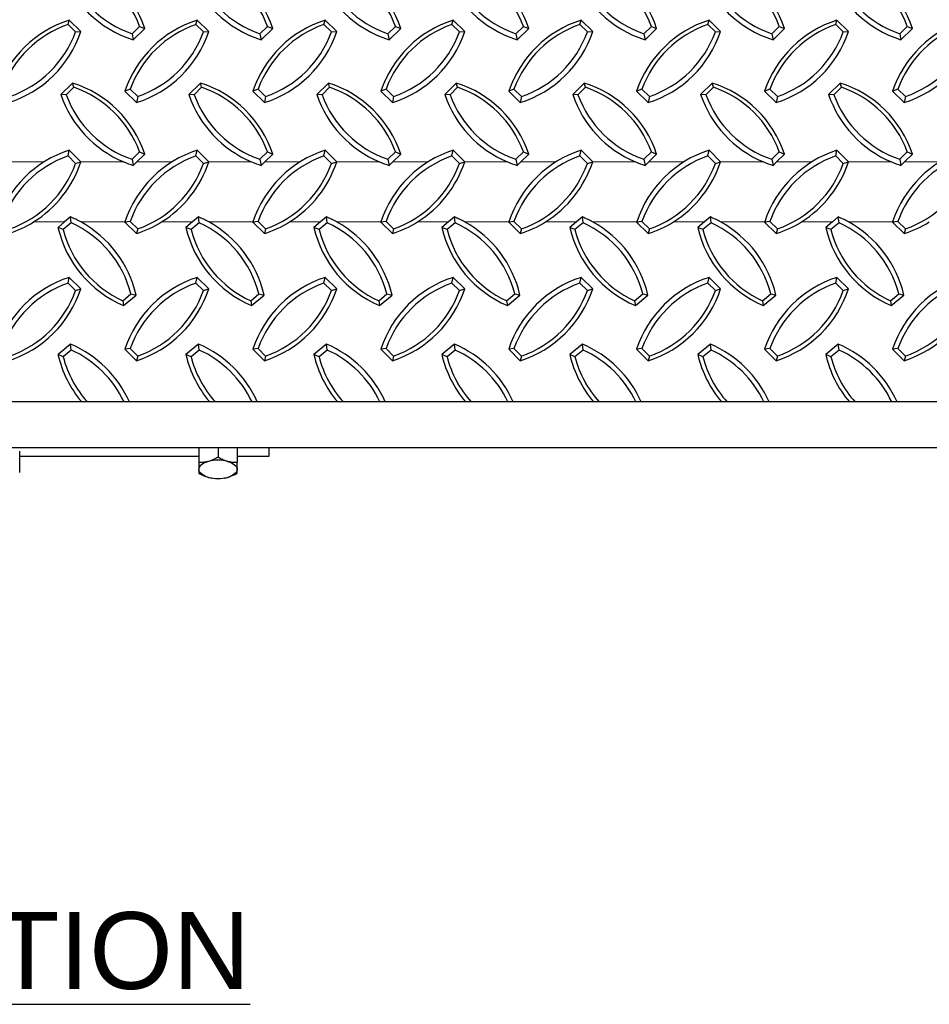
# Model space of a CAD drawing. Extents: x 0 to 17, y 0 to 11.
# Tile 42 of 81: x 11.9 to 13, y 3 to 4.2. Entities that reach past the tile are written whole.
import ezdxf

# ---------------------------------------------------------------- set-up
doc = ezdxf.new("R2010")
doc.units = 0
doc.header["$LTSCALE"] = 0.5
doc.header["$MEASUREMENT"] = 0
doc.linetypes.add('PHANTOM', pattern=[0.5, 0.25, -0.05, 0.05, -0.05, 0.05, -0.05])
doc.layers.get('0').update_dxf_attribs({"linetype": 'CONTINUOUS'})
doc.layers.add('NOTES', color=2, linetype='CONTINUOUS')
doc.styles.add('Arial', font='arial.ttf', dxfattribs={"height": 0.09375})

msp = doc.modelspace()

# ---------------------------------------------------------------- linework, layer by layer
at = {"color": 7, "linetype": 'Continuous', "lineweight": 25}
for p, q in [((11.95421, 4.20008), (11.95572, 4.20531)), ((11.96341, 4.19107), (11.95421, 4.20008)), ((11.96986, 4.19144), (11.95572, 4.20531)), ((12.03235, 4.18879), (12.04155, 4.19781)), ((12.03385, 4.18137), (12.048, 4.19523)), ((12.04155, 4.19781), (12.048, 4.19523)), ((12.11046, 4.20008), (12.11197, 4.20531)), ((12.11966, 4.19107), (12.11046, 4.20008)), ((12.12611, 4.19144), (12.11197, 4.20531)), ((12.1886, 4.18879), (12.1978, 4.19781)), ((12.1901, 4.18137), (12.20425, 4.19523)), ((12.1978, 4.19781), (12.20425, 4.19523)), ((12.26671, 4.20008), (12.26822, 4.20531)), ((12.27591, 4.19107), (12.26671, 4.20008)), ((12.28236, 4.19144), (12.26822, 4.20531)), ((12.34485, 4.18879), (12.35405, 4.19781)), ((12.34635, 4.18137), (12.3605, 4.19523)), ((12.35405, 4.19781), (12.3605, 4.19523)), ((12.42296, 4.20008), (12.42447, 4.20531)), ((12.43216, 4.19107), (12.42296, 4.20008)), ((12.43861, 4.19144), (12.42447, 4.20531)), ((12.5011, 4.18879), (12.5103, 4.19781)), ((12.5026, 4.18137), (12.51675, 4.19523)), ((12.5103, 4.19781), (12.51675, 4.19523)), ((12.57921, 4.20008), (12.58072, 4.20531)), ((12.58841, 4.19107), (12.57921, 4.20008)), ((12.59486, 4.19144), (12.58072, 4.20531)), ((12.65735, 4.18879), (12.66655, 4.19781)), ((12.65885, 4.18137), (12.673, 4.19523)), ((12.66655, 4.19781), (12.673, 4.19523)), ((12.73546, 4.20008), (12.73697, 4.20531)), ((12.74466, 4.19107), (12.73546, 4.20008)), ((12.75111, 4.19144), (12.73697, 4.20531)), ((12.8136, 4.18879), (12.8228, 4.19781)), ((12.8151, 4.18137), (12.82925, 4.19523)), ((12.8228, 4.19781), (12.82925, 4.19523)), ((12.89171, 4.20008), (12.89322, 4.20531)), ((12.90091, 4.19107), (12.89171, 4.20008)), ((12.90736, 4.19144), (12.89322, 4.20531)), ((12.96985, 4.18879), (12.97905, 4.19781)), ((12.97135, 4.18137), (12.9855, 4.19523)), ((12.97905, 4.19781), (12.9855, 4.19523)), ((11.96341, 4.19107), (11.96986, 4.19144)), ((12.03235, 4.18879), (12.03385, 4.18137)), ((12.11966, 4.19107), (12.12611, 4.19144)), ((12.1886, 4.18879), (12.1901, 4.18137)), ((12.27591, 4.19107), (12.28236, 4.19144)), ((12.34485, 4.18879), (12.34635, 4.18137)), ((12.43216, 4.19107), (12.43861, 4.19144)), ((12.5011, 4.18879), (12.5026, 4.18137)), ((12.58841, 4.19107), (12.59486, 4.19144)), ((12.65735, 4.18879), (12.65885, 4.18137)), ((12.74466, 4.19107), (12.75111, 4.19144)), ((12.8136, 4.18879), (12.8151, 4.18137)), ((12.90091, 4.19107), (12.90736, 4.19144)), ((12.96985, 4.18879), (12.97135, 4.18137)), ((11.95961, 4.12869), (11.94547, 4.11482)), ((11.96111, 4.12346), (11.95192, 4.11444)), ((11.96111, 4.12346), (11.95961, 4.12869)), ((12.11586, 4.12869), (12.10172, 4.11482)), ((12.11736, 4.12346), (12.10817, 4.11444)), ((12.11736, 4.12346), (12.11586, 4.12869)), ((12.27211, 4.12869), (12.25797, 4.11482)), ((12.27361, 4.12346), (12.26442, 4.11444)), ((12.27361, 4.12346), (12.27211, 4.12869)), ((12.42836, 4.12869), (12.41422, 4.11482)), ((12.42986, 4.12346), (12.42067, 4.11444)), ((12.42986, 4.12346), (12.42836, 4.12869)), ((12.58461, 4.12869), (12.57047, 4.11482)), ((12.58611, 4.12346), (12.57692, 4.11444)), ((12.58611, 4.12346), (12.58461, 4.12869)), ((12.74086, 4.12869), (12.72672, 4.11482)), ((12.74236, 4.12346), (12.73317, 4.11444)), ((12.74236, 4.12346), (12.74086, 4.12869)), ((12.89711, 4.12869), (12.88297, 4.11482)), ((12.89861, 4.12346), (12.88942, 4.11444)), ((12.89861, 4.12346), (12.89711, 4.12869)), ((11.95192, 4.11444), (11.94547, 4.11482)), ((12.03003, 4.12121), (12.02358, 4.11863)), ((12.02358, 4.11863), (12.03772, 4.10476)), ((12.03003, 4.12121), (12.03923, 4.11219)), ((12.03923, 4.11219), (12.03772, 4.10476)), ((12.10817, 4.11444), (12.10172, 4.11482)), ((12.18628, 4.12121), (12.17983, 4.11863)), ((12.17983, 4.11863), (12.19397, 4.10476)), ((12.18628, 4.12121), (12.19548, 4.11219)), ((12.19548, 4.11219), (12.19397, 4.10476)), ((12.26442, 4.11444), (12.25797, 4.11482)), ((12.34253, 4.12121), (12.33608, 4.11863)), ((12.33608, 4.11863), (12.35022, 4.10476)), ((12.34253, 4.12121), (12.35173, 4.11219)), ((12.35173, 4.11219), (12.35022, 4.10476)), ((12.42067, 4.11444), (12.41422, 4.11482)), ((12.49878, 4.12121), (12.49233, 4.11863)), ((12.49233, 4.11863), (12.50647, 4.10476)), ((12.49878, 4.12121), (12.50798, 4.11219)), ((12.50798, 4.11219), (12.50647, 4.10476)), ((12.57692, 4.11444), (12.57047, 4.11482)), ((12.65503, 4.12121), (12.64858, 4.11863)), ((12.64858, 4.11863), (12.66272, 4.10476)), ((12.65503, 4.12121), (12.66423, 4.11219)), ((12.66423, 4.11219), (12.66272, 4.10476)), ((12.73317, 4.11444), (12.72672, 4.11482)), ((12.81128, 4.12121), (12.80483, 4.11863)), ((12.80483, 4.11863), (12.81897, 4.10476)), ((12.81128, 4.12121), (12.82048, 4.11219)), ((12.82048, 4.11219), (12.81897, 4.10476)), ((12.88942, 4.11444), (12.88297, 4.11482)), ((12.96753, 4.12121), (12.96108, 4.11863)), ((12.96108, 4.11863), (12.97522, 4.10476)), ((12.96753, 4.12121), (12.97673, 4.11219)), ((12.97673, 4.11219), (12.97522, 4.10476)), ((11.95421, 4.03966), (11.95572, 4.04672)), ((11.96341, 4.03053), (11.95421, 4.03966)), ((11.96986, 4.03268), (11.95572, 4.04672)), ((12.03235, 4.03557), (12.04155, 4.04459)), ((12.03825, 4.03246), (12.048, 4.04201)), ((12.04155, 4.04459), (12.048, 4.04201)), ((12.11046, 4.03966), (12.11197, 4.04672)), ((12.11966, 4.03053), (12.11046, 4.03966)), ((12.12611, 4.03268), (12.11197, 4.04672)), ((12.1886, 4.03557), (12.1978, 4.04459)), ((12.1945, 4.03246), (12.20425, 4.04201)), ((12.1978, 4.04459), (12.20425, 4.04201)), ((12.26671, 4.03966), (12.26822, 4.04672)), ((12.27591, 4.03053), (12.26671, 4.03966)), ((12.28236, 4.03268), (12.26822, 4.04672)), ((12.34485, 4.03557), (12.35405, 4.04459)), ((12.35075, 4.03246), (12.3605, 4.04201)), ((12.35405, 4.04459), (12.3605, 4.04201)), ((12.42296, 4.03966), (12.42447, 4.04672)), ((12.43216, 4.03053), (12.42296, 4.03966)), ((12.43861, 4.03268), (12.42447, 4.04672)), ((12.5011, 4.03557), (12.5103, 4.04459)), ((12.507, 4.03246), (12.51675, 4.04201)), ((12.5103, 4.04459), (12.51675, 4.04201)), ((12.57921, 4.03966), (12.58072, 4.04672)), ((12.58841, 4.03053), (12.57921, 4.03966)), ((12.59486, 4.03268), (12.58072, 4.04672)), ((12.65735, 4.03557), (12.66655, 4.04459)), ((12.66325, 4.03246), (12.673, 4.04201)), ((12.66655, 4.04459), (12.673, 4.04201)), ((12.73546, 4.03966), (12.73697, 4.04672)), ((12.74466, 4.03053), (12.73546, 4.03966)), ((12.75111, 4.03268), (12.73697, 4.04672)), ((12.8136, 4.03557), (12.8228, 4.04459)), ((12.8195, 4.03246), (12.82925, 4.04201)), ((12.8228, 4.04459), (12.82925, 4.04201)), ((12.89171, 4.03966), (12.89322, 4.04672)), ((12.90091, 4.03053), (12.89171, 4.03966)), ((12.90736, 4.03268), (12.89322, 4.04672)), ((12.96985, 4.03557), (12.97905, 4.04459)), ((12.97575, 4.03246), (12.9855, 4.04201)), ((12.97905, 4.04459), (12.9855, 4.04201)), ((11.96341, 4.03053), (11.96986, 4.03268)), ((12.03235, 4.03557), (12.03385, 4.02814)), ((12.03385, 4.02814), (12.03825, 4.03246)), ((12.11966, 4.03053), (12.12611, 4.03268)), ((12.1886, 4.03557), (12.1901, 4.02814)), ((12.1901, 4.02814), (12.1945, 4.03246)), ((12.27591, 4.03053), (12.28236, 4.03268)), ((12.34485, 4.03557), (12.34635, 4.02814)), ((12.34635, 4.02814), (12.35075, 4.03246)), ((12.43216, 4.03053), (12.43861, 4.03268)), ((12.5011, 4.03557), (12.5026, 4.02814)), ((12.5026, 4.02814), (12.507, 4.03246)), ((12.58841, 4.03053), (12.59486, 4.03268)), ((12.65735, 4.03557), (12.65885, 4.02814)), ((12.65885, 4.02814), (12.66325, 4.03246)), ((12.74466, 4.03053), (12.75111, 4.03268)), ((12.8136, 4.03557), (12.8151, 4.02814)), ((12.8151, 4.02814), (12.8195, 4.03246)), ((12.90091, 4.03053), (12.90736, 4.03268)), ((12.96985, 4.03557), (12.97135, 4.02814)), ((12.97135, 4.02814), (12.97575, 4.03246)), ((11.95731, 3.96521), (11.95003, 3.95919)), ((11.95822, 3.95804), (11.95731, 3.96521)), ((12.11356, 3.96521), (12.10628, 3.95919)), ((12.11447, 3.95804), (12.11356, 3.96521)), ((12.26981, 3.96521), (12.26253, 3.95919)), ((12.27072, 3.95804), (12.26981, 3.96521)), ((12.42606, 3.96521), (12.41878, 3.95919)), ((12.42697, 3.95804), (12.42606, 3.96521)), ((12.58231, 3.96521), (12.57503, 3.95919)), ((12.58322, 3.95804), (12.58231, 3.96521)), ((12.73856, 3.96521), (12.73128, 3.95919)), ((12.73947, 3.95804), (12.73856, 3.96521)), ((12.89481, 3.96521), (12.88753, 3.95919)), ((12.89572, 3.95804), (12.89481, 3.96521)), ((11.95003, 3.95919), (11.94195, 3.95249)), ((11.95822, 3.95804), (11.94823, 3.94977)), ((12.03003, 3.95978), (12.02358, 3.95894)), ((12.02358, 3.95894), (12.03772, 3.94489)), ((12.02366, 3.95919), (12.02548, 3.95919)), ((12.03003, 3.95978), (12.03923, 3.95064)), ((12.10628, 3.95919), (12.0982, 3.95249)), ((12.11447, 3.95804), (12.10448, 3.94977)), ((12.18628, 3.95978), (12.17983, 3.95894)), ((12.17983, 3.95894), (12.19397, 3.94489)), ((12.17991, 3.95919), (12.18173, 3.95919)), ((12.18628, 3.95978), (12.19548, 3.95064)), ((12.26253, 3.95919), (12.25445, 3.95249)), ((12.27072, 3.95804), (12.26073, 3.94977)), ((12.34253, 3.95978), (12.33608, 3.95894)), ((12.33608, 3.95894), (12.35022, 3.94489)), ((12.33616, 3.95919), (12.33798, 3.95919)), ((12.34253, 3.95978), (12.35173, 3.95064)), ((12.41878, 3.95919), (12.4107, 3.95249)), ((12.42697, 3.95804), (12.41698, 3.94977)), ((12.49878, 3.95978), (12.49233, 3.95894)), ((12.49233, 3.95894), (12.50647, 3.94489)), ((12.49241, 3.95919), (12.49423, 3.95919)), ((12.49878, 3.95978), (12.50798, 3.95064)), ((12.57503, 3.95919), (12.56695, 3.95249)), ((12.58322, 3.95804), (12.57323, 3.94977)), ((12.65503, 3.95978), (12.64858, 3.95894)), ((12.64858, 3.95894), (12.66272, 3.94489)), ((12.64866, 3.95919), (12.65048, 3.95919)), ((12.65503, 3.95978), (12.66423, 3.95064)), ((12.73128, 3.95919), (12.7232, 3.95249)), ((12.73947, 3.95804), (12.72948, 3.94977)), ((12.81128, 3.95978), (12.80483, 3.95894)), ((12.80483, 3.95894), (12.81897, 3.94489)), ((12.80491, 3.95919), (12.80673, 3.95919)), ((12.81128, 3.95978), (12.82048, 3.95064)), ((12.88753, 3.95919), (12.87945, 3.95249)), ((12.89572, 3.95804), (12.88573, 3.94977)), ((12.96753, 3.95978), (12.96108, 3.95894)), ((12.96108, 3.95894), (12.97522, 3.94489)), ((12.96116, 3.95919), (12.96298, 3.95919)), ((12.96753, 3.95978), (12.97673, 3.95064)), ((11.94823, 3.94977), (11.94195, 3.95249)), ((12.03923, 3.95064), (12.03772, 3.94489)), ((12.10448, 3.94977), (12.0982, 3.95249)), ((12.19548, 3.95064), (12.19397, 3.94489)), ((12.26073, 3.94977), (12.25445, 3.95249)), ((12.35173, 3.95064), (12.35022, 3.94489)), ((12.41698, 3.94977), (12.4107, 3.95249)), ((12.50798, 3.95064), (12.50647, 3.94489)), ((12.57323, 3.94977), (12.56695, 3.95249)), ((12.66423, 3.95064), (12.66272, 3.94489)), ((12.72948, 3.94977), (12.7232, 3.95249)), ((12.82048, 3.95064), (12.81897, 3.94489)), ((12.88573, 3.94977), (12.87945, 3.95249)), ((12.97673, 3.95064), (12.97522, 3.94489)), ((11.95421, 3.88448), (11.95572, 3.89154)), ((11.96341, 3.87535), (11.95421, 3.88448)), ((11.96986, 3.8775), (11.95572, 3.89154)), ((12.11046, 3.88448), (12.11197, 3.89154)), ((12.11966, 3.87535), (12.11046, 3.88448)), ((12.12611, 3.8775), (12.11197, 3.89154)), ((12.26671, 3.88448), (12.26822, 3.89154)), ((12.27591, 3.87535), (12.26671, 3.88448)), ((12.28236, 3.8775), (12.26822, 3.89154)), ((12.42296, 3.88448), (12.42447, 3.89154)), ((12.43216, 3.87535), (12.42296, 3.88448)), ((12.43861, 3.8775), (12.42447, 3.89154)), ((12.57921, 3.88448), (12.58072, 3.89154)), ((12.58841, 3.87535), (12.57921, 3.88448)), ((12.59486, 3.8775), (12.58072, 3.89154)), ((12.73546, 3.88448), (12.73697, 3.89154)), ((12.74466, 3.87535), (12.73546, 3.88448)), ((12.75111, 3.8775), (12.73697, 3.89154)), ((12.89171, 3.88448), (12.89322, 3.89154)), ((12.90091, 3.87535), (12.89171, 3.88448)), ((12.90736, 3.8775), (12.89322, 3.89154)), ((11.96341, 3.87535), (11.96986, 3.8775)), ((12.02108, 3.863), (12.03107, 3.87128)), ((12.022, 3.85715), (12.03736, 3.86987)), ((12.03107, 3.87128), (12.03736, 3.86987)), ((12.11966, 3.87535), (12.12611, 3.8775)), ((12.17733, 3.863), (12.18732, 3.87128)), ((12.17825, 3.85715), (12.19361, 3.86987)), ((12.18732, 3.87128), (12.19361, 3.86987)), ((12.27591, 3.87535), (12.28236, 3.8775)), ((12.33358, 3.863), (12.34357, 3.87128)), ((12.3345, 3.85715), (12.34986, 3.86987)), ((12.34357, 3.87128), (12.34986, 3.86987)), ((12.43216, 3.87535), (12.43861, 3.8775)), ((12.48983, 3.863), (12.49982, 3.87128)), ((12.49075, 3.85715), (12.50611, 3.86987)), ((12.49982, 3.87128), (12.50611, 3.86987)), ((12.58841, 3.87535), (12.59486, 3.8775)), ((12.64608, 3.863), (12.65607, 3.87128)), ((12.647, 3.85715), (12.66236, 3.86987)), ((12.65607, 3.87128), (12.66236, 3.86987)), ((12.74466, 3.87535), (12.75111, 3.8775)), ((12.80233, 3.863), (12.81232, 3.87128)), ((12.80325, 3.85715), (12.81861, 3.86987)), ((12.81232, 3.87128), (12.81861, 3.86987)), ((12.90091, 3.87535), (12.90736, 3.8775)), ((12.95858, 3.863), (12.96857, 3.87128)), ((12.9595, 3.85715), (12.97486, 3.86987)), ((12.96857, 3.87128), (12.97486, 3.86987)), ((12.02108, 3.863), (12.022, 3.85715)), ((12.17733, 3.863), (12.17825, 3.85715)), ((12.33358, 3.863), (12.3345, 3.85715)), ((12.48983, 3.863), (12.49075, 3.85715)), ((12.64608, 3.863), (12.647, 3.85715)), ((12.80233, 3.863), (12.80325, 3.85715)), ((12.95858, 3.863), (12.9595, 3.85715)), ((11.95731, 3.81003), (11.94195, 3.79731)), ((11.95822, 3.80286), (11.95731, 3.81003)), ((12.11356, 3.81003), (12.0982, 3.79731)), ((12.11447, 3.80286), (12.11356, 3.81003)), ((12.26981, 3.81003), (12.25445, 3.79731)), ((12.27072, 3.80286), (12.26981, 3.81003)), ((12.42606, 3.81003), (12.4107, 3.79731)), ((12.42697, 3.80286), (12.42606, 3.81003)), ((12.58231, 3.81003), (12.56695, 3.79731)), ((12.58322, 3.80286), (12.58231, 3.81003)), ((12.73856, 3.81003), (12.7232, 3.79731)), ((12.73947, 3.80286), (12.73856, 3.81003)), ((12.89481, 3.81003), (12.87945, 3.79731)), ((12.89572, 3.80286), (12.89481, 3.81003)), ((11.94823, 3.79459), (11.94195, 3.79731)), ((11.95822, 3.80286), (11.94823, 3.79459)), ((12.03003, 3.8046), (12.02358, 3.80376)), ((12.02358, 3.80376), (12.03772, 3.78971)), ((12.03003, 3.8046), (12.03923, 3.79546)), ((12.10448, 3.79459), (12.0982, 3.79731)), ((12.11447, 3.80286), (12.10448, 3.79459)), ((12.18628, 3.8046), (12.17983, 3.80376)), ((12.17983, 3.80376), (12.19397, 3.78971)), ((12.18628, 3.8046), (12.19548, 3.79546)), ((12.26073, 3.79459), (12.25445, 3.79731)), ((12.27072, 3.80286), (12.26073, 3.79459)), ((12.34253, 3.8046), (12.33608, 3.80376)), ((12.33608, 3.80376), (12.35022, 3.78971)), ((12.34253, 3.8046), (12.35173, 3.79546)), ((12.41698, 3.79459), (12.4107, 3.79731)), ((12.42697, 3.80286), (12.41698, 3.79459)), ((12.49878, 3.8046), (12.49233, 3.80376)), ((12.49233, 3.80376), (12.50647, 3.78971)), ((12.49878, 3.8046), (12.50798, 3.79546)), ((12.57323, 3.79459), (12.56695, 3.79731)), ((12.58322, 3.80286), (12.57323, 3.79459)), ((12.65503, 3.8046), (12.64858, 3.80376)), ((12.64858, 3.80376), (12.66272, 3.78971)), ((12.65503, 3.8046), (12.66423, 3.79546)), ((12.72948, 3.79459), (12.7232, 3.79731)), ((12.73947, 3.80286), (12.72948, 3.79459)), ((12.81128, 3.8046), (12.80483, 3.80376)), ((12.80483, 3.80376), (12.81897, 3.78971)), ((12.81128, 3.8046), (12.82048, 3.79546)), ((12.88573, 3.79459), (12.87945, 3.79731)), ((12.89572, 3.80286), (12.88573, 3.79459)), ((12.96753, 3.8046), (12.96108, 3.80376)), ((12.96108, 3.80376), (12.97522, 3.78971)), ((12.96753, 3.8046), (12.97673, 3.79546)), ((12.03923, 3.79546), (12.03772, 3.78971)), ((12.19548, 3.79546), (12.19397, 3.78971)), ((12.35173, 3.79546), (12.35022, 3.78971)), ((12.50798, 3.79546), (12.50647, 3.78971)), ((12.66423, 3.79546), (12.66272, 3.78971)), ((12.82048, 3.79546), (12.81897, 3.78971)), ((12.97673, 3.79546), (12.97522, 3.78971)), ((14.07485, 3.68335), (9.57485, 3.68335)), ((11.89548, 3.67054), (11.89548, 3.67945)), ((12.11391, 3.68335), (12.11391, 3.6655)), ((12.13735, 3.68335), (12.13735, 3.67198)), ((12.16078, 3.68335), (12.16078, 3.6655)), ((12.19985, 3.67334), (12.19985, 3.68335)), ((11.89516, 3.66888), (11.89548, 3.67054)), ((11.89516, 3.65323), (11.89516, 3.66967)), ((11.89548, 3.67334), (12.11391, 3.67334)), ((12.16078, 3.67334), (12.19985, 3.67334)), ((12.12953, 3.6466), (12.12969, 3.64657)), ((12.145, 3.64657), (12.14514, 3.64659))]:
    msp.add_line(p, q, dxfattribs=at)
at = {"color": 8, "linetype": 'PHANTOM', "lineweight": 18}
for p, q in [((11.882, 4.03246), (11.92502, 4.03246)), ((11.96979, 4.03246), (12.02215, 4.03246)), ((12.03825, 4.03246), (12.08127, 4.03246)), ((12.12604, 4.03246), (12.1784, 4.03246)), ((12.1945, 4.03246), (12.23752, 4.03246)), ((12.28229, 4.03246), (12.33465, 4.03246)), ((12.35075, 4.03246), (12.39377, 4.03246)), ((12.43854, 4.03246), (12.4909, 4.03246)), ((12.507, 4.03246), (12.55002, 4.03246)), ((12.59479, 4.03246), (12.64715, 4.03246)), ((12.66325, 4.03246), (12.70627, 4.03246)), ((12.75104, 4.03246), (12.8034, 4.03246)), ((12.8195, 4.03246), (12.86252, 4.03246)), ((12.90729, 4.03246), (12.95965, 4.03246)), ((12.97575, 4.03246), (13.01877, 4.03246)), ((11.91221, 3.95919), (11.95003, 3.95919)), ((11.96971, 3.95919), (12.02366, 3.95919)), ((12.06846, 3.95919), (12.10628, 3.95919)), ((12.12596, 3.95919), (12.17991, 3.95919)), ((12.22471, 3.95919), (12.26253, 3.95919)), ((12.28221, 3.95919), (12.33616, 3.95919)), ((12.38096, 3.95919), (12.41878, 3.95919)), ((12.43846, 3.95919), (12.49241, 3.95919)), ((12.53721, 3.95919), (12.57503, 3.95919)), ((12.59471, 3.95919), (12.64866, 3.95919)), ((12.69346, 3.95919), (12.73128, 3.95919)), ((12.75096, 3.95919), (12.80491, 3.95919)), ((12.84971, 3.95919), (12.88753, 3.95919)), ((12.90721, 3.95919), (12.96116, 3.95919))]:
    msp.add_line(p, q, dxfattribs=at)
at = {"color": 7, "linetype": 'Continuous'}
msp.add_lwpolyline([(9.57485, 4.61581), (14.07485, 4.61581), (14.07485, 3.73944), (9.57485, 3.73944)], close=True, dxfattribs=at)
at = {"color": 7, "linetype": 'Continuous', "lineweight": 25, "flags": 128}
for points in [[(12.12563, 3.6669), (12.12308, 3.66609), (12.12077, 3.66512), (12.11875, 3.66402), (12.11705, 3.66279), (12.11569, 3.66148), (12.11471, 3.66009), (12.11411, 3.65865), (12.11391, 3.65718)], [(12.14906, 3.6669), (12.15161, 3.66609), (12.15392, 3.66512), (12.15594, 3.66402), (12.15764, 3.66279), (12.159, 3.66148), (12.15998, 3.66009), (12.16058, 3.65865), (12.16078, 3.65718)], [(12.12563, 3.64746), (12.12308, 3.64827), (12.12077, 3.64924), (12.11875, 3.65035), (12.11705, 3.65157), (12.11569, 3.65288), (12.11471, 3.65427), (12.11411, 3.65572), (12.11391, 3.65718)], [(12.16078, 3.65718), (12.16058, 3.65572), (12.15998, 3.65427), (12.159, 3.65288), (12.15764, 3.65157), (12.15594, 3.65035), (12.15392, 3.64924), (12.15161, 3.64827), (12.14906, 3.64746)]]:
    msp.add_lwpolyline(points, dxfattribs=at)
at = {"color": 7, "linetype": 'Continuous', "lineweight": 25}
for centre, radius, start, end in [((11.9187, 4.15179), 0.1364, 18.57286, 72.54694), ((12.07495, 4.15179), 0.1364, 18.57286, 72.54694), ((12.2312, 4.15179), 0.1364, 18.57286, 72.54694), ((12.38745, 4.15179), 0.1364, 18.57286, 72.54694), ((12.5437, 4.15179), 0.1364, 18.57286, 72.54694), ((12.69995, 4.15179), 0.1364, 18.57286, 72.54694), ((12.8562, 4.15179), 0.1364, 18.57286, 72.54694), ((12.07476, 4.31149), 0.1364, 198.57286, 252.54694), ((12.07481, 4.31254), 0.13083, 200.05855, 251.06125), ((11.91865, 4.15294), 0.13083, 20.05855, 71.06125), ((12.23101, 4.31149), 0.1364, 198.57286, 252.54694), ((12.23106, 4.31254), 0.13083, 200.05855, 251.06125), ((12.0749, 4.15294), 0.13083, 20.05855, 71.06125), ((12.38726, 4.31149), 0.1364, 198.57286, 252.54694), ((12.38731, 4.31254), 0.13083, 200.05855, 251.06125), ((12.23115, 4.15294), 0.13083, 20.05855, 71.06125), ((12.54351, 4.31149), 0.1364, 198.57286, 252.54694), ((12.54356, 4.31254), 0.13083, 200.05855, 251.06125), ((12.3874, 4.15294), 0.13083, 20.05855, 71.06125), ((12.69976, 4.31149), 0.1364, 198.57286, 252.54694), ((12.69981, 4.31254), 0.13083, 200.05855, 251.06125), ((12.54365, 4.15294), 0.13083, 20.05855, 71.06125), ((12.85601, 4.31149), 0.1364, 198.57286, 252.54694), ((12.85606, 4.31254), 0.13083, 200.05855, 251.06125), ((12.6999, 4.15294), 0.13083, 20.05855, 71.06125), ((13.01226, 4.31149), 0.1364, 198.57286, 252.54694), ((13.01231, 4.31254), 0.13083, 200.05855, 251.06125), ((12.85615, 4.15294), 0.13083, 20.05855, 71.06125), ((11.99663, 4.07519), 0.1364, 107.45306, 161.42714), ((11.99668, 4.07634), 0.13083, 108.93875, 159.94145), ((12.15288, 4.07519), 0.1364, 107.45306, 161.42714), ((12.15293, 4.07634), 0.13083, 108.93875, 159.94145), ((12.30913, 4.07519), 0.1364, 107.45306, 161.42714), ((12.30918, 4.07634), 0.13083, 108.93875, 159.94145), ((12.46538, 4.07519), 0.1364, 107.45306, 161.42714), ((12.46543, 4.07634), 0.13083, 108.93875, 159.94145), ((12.62163, 4.07519), 0.1364, 107.45306, 161.42714), ((12.62168, 4.07634), 0.13083, 108.93875, 159.94145), ((12.77788, 4.07519), 0.1364, 107.45306, 161.42714), ((12.77793, 4.07634), 0.13083, 108.93875, 159.94145), ((12.93413, 4.07519), 0.1364, 107.45306, 161.42714), ((12.93418, 4.07634), 0.13083, 108.93875, 159.94145), ((13.09038, 4.07519), 0.1364, 107.45306, 161.42714), ((13.09043, 4.07634), 0.13083, 108.93875, 159.94145), ((11.84056, 4.23489), 0.1364, 287.45306, 341.42714), ((11.84051, 4.23594), 0.13083, 288.93875, 339.94145), ((11.99681, 4.23489), 0.1364, 287.45306, 341.42714), ((11.99676, 4.23594), 0.13083, 288.93875, 339.94145), ((12.15306, 4.23489), 0.1364, 287.45306, 341.42714), ((12.15301, 4.23594), 0.13083, 288.93875, 339.94145), ((12.30931, 4.23489), 0.1364, 287.45306, 341.42714), ((12.30926, 4.23594), 0.13083, 288.93875, 339.94145), ((12.46556, 4.23489), 0.1364, 287.45306, 341.42714), ((12.46551, 4.23594), 0.13083, 288.93875, 339.94145), ((12.62181, 4.23489), 0.1364, 287.45306, 341.42714), ((12.62176, 4.23594), 0.13083, 288.93875, 339.94145), ((12.77806, 4.23489), 0.1364, 287.45306, 341.42714), ((12.77801, 4.23594), 0.13083, 288.93875, 339.94145), ((12.93431, 4.23489), 0.1364, 287.45306, 341.42714), ((12.93426, 4.23594), 0.13083, 288.93875, 339.94145), ((11.9187, 3.99856), 0.1364, 18.57286, 72.54694), ((11.91865, 3.99971), 0.13083, 20.05855, 71.06125), ((12.07495, 3.99856), 0.1364, 18.57286, 72.54694), ((12.0749, 3.99971), 0.13083, 20.05855, 71.06125), ((12.2312, 3.99856), 0.1364, 18.57286, 72.54694), ((12.23115, 3.99971), 0.13083, 20.05855, 71.06125), ((12.38745, 3.99856), 0.1364, 18.57286, 72.54694), ((12.3874, 3.99971), 0.13083, 20.05855, 71.06125), ((12.5437, 3.99856), 0.1364, 18.57286, 72.54694), ((12.54365, 3.99971), 0.13083, 20.05855, 71.06125), ((12.69995, 3.99856), 0.1364, 18.57286, 72.54694), ((12.6999, 3.99971), 0.13083, 20.05855, 71.06125), ((12.8562, 3.99856), 0.1364, 18.57286, 72.54694), ((12.85615, 3.99971), 0.13083, 20.05855, 71.06125), ((12.07448, 4.15806), 0.13607, 198.52938, 247.38365), ((12.07481, 4.15932), 0.13083, 200.05855, 251.06125), ((12.23073, 4.15806), 0.13607, 198.52938, 247.38365), ((12.23106, 4.15932), 0.13083, 200.05855, 251.06125), ((12.38698, 4.15806), 0.13607, 198.52938, 247.38365), ((12.38731, 4.15932), 0.13083, 200.05855, 251.06125), ((12.54323, 4.15806), 0.13607, 198.52938, 247.38365), ((12.54356, 4.15932), 0.13083, 200.05855, 251.06125), ((12.69948, 4.15806), 0.13607, 198.52938, 247.38365), ((12.69981, 4.15932), 0.13083, 200.05855, 251.06125), ((12.85573, 4.15806), 0.13607, 198.52938, 247.38365), ((12.85606, 4.15932), 0.13083, 200.05855, 251.06125), ((13.01198, 4.15806), 0.13607, 198.52938, 247.38365), ((13.01231, 4.15932), 0.13083, 200.05855, 251.06125), ((11.9977, 3.91606), 0.13724, 107.81259, 161.68512), ((11.99772, 3.91542), 0.13163, 109.2981, 160.30825), ((12.15395, 3.91606), 0.13724, 107.81259, 161.68512), ((12.15397, 3.91542), 0.13163, 109.2981, 160.30825), ((12.3102, 3.91606), 0.13724, 107.81259, 161.68512), ((12.31022, 3.91542), 0.13163, 109.2981, 160.30825), ((12.46645, 3.91606), 0.13724, 107.81259, 161.68512), ((12.46647, 3.91542), 0.13163, 109.2981, 160.30825), ((12.6227, 3.91606), 0.13724, 107.81259, 161.68512), ((12.62272, 3.91542), 0.13163, 109.2981, 160.30825), ((12.77895, 3.91606), 0.13724, 107.81259, 161.68512), ((12.77897, 3.91542), 0.13163, 109.2981, 160.30825), ((12.9352, 3.91606), 0.13724, 107.81259, 161.68512), ((12.93522, 3.91542), 0.13163, 109.2981, 160.30825), ((13.09145, 3.91606), 0.13724, 107.81259, 161.68512), ((13.09147, 3.91542), 0.13163, 109.2981, 160.30825), ((11.83947, 4.07488), 0.13163, 289.2981, 340.30825), ((11.83978, 4.07536), 0.13691, 301.94267, 341.83254), ((12.0762, 4.16098), 0.13942, 247.19274, 252.31957), ((11.99572, 4.07488), 0.13163, 289.2981, 340.30825), ((11.99603, 4.07536), 0.13691, 301.94267, 341.83254), ((12.23245, 4.16098), 0.13942, 247.19274, 252.31957), ((12.15197, 4.07488), 0.13163, 289.2981, 340.30825), ((12.15228, 4.07536), 0.13691, 301.94267, 341.83254), ((12.3887, 4.16098), 0.13942, 247.19274, 252.31957), ((12.30822, 4.07488), 0.13163, 289.2981, 340.30825), ((12.30853, 4.07536), 0.13691, 301.94267, 341.83254), ((12.54495, 4.16098), 0.13942, 247.19274, 252.31957), ((12.46447, 4.07488), 0.13163, 289.2981, 340.30825), ((12.46478, 4.07536), 0.13691, 301.94267, 341.83254), ((12.7012, 4.16098), 0.13942, 247.19274, 252.31957), ((12.62072, 4.07488), 0.13163, 289.2981, 340.30825), ((12.62103, 4.07536), 0.13691, 301.94267, 341.83254), ((12.85745, 4.16098), 0.13942, 247.19274, 252.31957), ((12.77697, 4.07488), 0.13163, 289.2981, 340.30825), ((12.77728, 4.07536), 0.13691, 301.94267, 341.83254), ((13.0137, 4.16098), 0.13942, 247.19274, 252.31957), ((12.93322, 4.07488), 0.13163, 289.2981, 340.30825), ((11.90325, 3.83812), 0.13811, 61.23411, 66.95892), ((12.0595, 3.83812), 0.13811, 61.23411, 66.95892), ((12.21575, 3.83812), 0.13811, 61.23411, 66.95892), ((12.372, 3.83812), 0.13811, 61.23411, 66.95892), ((12.52825, 3.83812), 0.13811, 61.23411, 66.95892), ((12.6845, 3.83812), 0.13811, 61.23411, 66.95892), ((12.84075, 3.83812), 0.13811, 61.23411, 66.95892), ((11.83904, 4.07636), 0.13814, 287.88876, 301.98387), ((11.90384, 3.83841), 0.13141, 14.48325, 65.55338), ((11.90398, 3.83913), 0.13687, 12.97887, 61.29976), ((12.15293, 3.9166), 0.1361, 161.76616, 161.8754), ((11.99529, 4.07636), 0.13814, 287.88876, 301.98387), ((12.06009, 3.83841), 0.13141, 14.48325, 65.55338), ((12.06023, 3.83913), 0.13687, 12.97887, 61.29976), ((12.30918, 3.9166), 0.1361, 161.76616, 161.8754), ((12.15154, 4.07636), 0.13814, 287.88876, 301.98387), ((12.21634, 3.83841), 0.13141, 14.48325, 65.55338), ((12.21648, 3.83913), 0.13687, 12.97887, 61.29976), ((12.46543, 3.9166), 0.1361, 161.76616, 161.8754), ((12.30779, 4.07636), 0.13814, 287.88876, 301.98387), ((12.37259, 3.83841), 0.13141, 14.48325, 65.55338), ((12.37273, 3.83913), 0.13687, 12.97887, 61.29976), ((12.62168, 3.9166), 0.1361, 161.76616, 161.8754), ((12.46404, 4.07636), 0.13814, 287.88876, 301.98387), ((12.52884, 3.83841), 0.13141, 14.48325, 65.55338), ((12.52898, 3.83913), 0.13687, 12.97887, 61.29976), ((12.77793, 3.9166), 0.1361, 161.76616, 161.8754), ((12.62029, 4.07636), 0.13814, 287.88876, 301.98387), ((12.68509, 3.83841), 0.13141, 14.48325, 65.55338), ((12.68523, 3.83913), 0.13687, 12.97887, 61.29976), ((12.93418, 3.9166), 0.1361, 161.76616, 161.8754), ((12.77654, 4.07636), 0.13814, 287.88876, 301.98387), ((12.84134, 3.83841), 0.13141, 14.48325, 65.55338), ((12.84148, 3.83913), 0.13687, 12.97887, 61.29976), ((13.09043, 3.9166), 0.1361, 161.76616, 161.8754), ((12.93279, 4.07636), 0.13814, 287.88876, 301.98387), ((12.07544, 3.9833), 0.13701, 192.99585, 247.04078), ((12.07547, 3.98263), 0.13141, 194.48325, 245.55338), ((12.23169, 3.9833), 0.13701, 192.99585, 247.04078), ((12.23172, 3.98263), 0.13141, 194.48325, 245.55338), ((12.38794, 3.9833), 0.13701, 192.99585, 247.04078), ((12.38797, 3.98263), 0.13141, 194.48325, 245.55338), ((12.54419, 3.9833), 0.13701, 192.99585, 247.04078), ((12.54422, 3.98263), 0.13141, 194.48325, 245.55338), ((12.70044, 3.9833), 0.13701, 192.99585, 247.04078), ((12.70047, 3.98263), 0.13141, 194.48325, 245.55338), ((12.85669, 3.9833), 0.13701, 192.99585, 247.04078), ((12.85672, 3.98263), 0.13141, 194.48325, 245.55338), ((13.01294, 3.9833), 0.13701, 192.99585, 247.04078), ((13.01297, 3.98263), 0.13141, 194.48325, 245.55338), ((11.9977, 3.76088), 0.13724, 107.81225, 161.79409), ((11.99772, 3.76024), 0.13163, 109.2981, 160.30825), ((12.15395, 3.76088), 0.13724, 107.81225, 161.79409), ((12.15397, 3.76024), 0.13163, 109.2981, 160.30825), ((12.3102, 3.76088), 0.13724, 107.81225, 161.79409), ((12.31022, 3.76024), 0.13163, 109.2981, 160.30825), ((12.46645, 3.76088), 0.13724, 107.81225, 161.79409), ((12.46647, 3.76024), 0.13163, 109.2981, 160.30825), ((12.6227, 3.76088), 0.13724, 107.81225, 161.79409), ((12.62272, 3.76024), 0.13163, 109.2981, 160.30825), ((12.77895, 3.76088), 0.13724, 107.81225, 161.79409), ((12.77897, 3.76024), 0.13163, 109.2981, 160.30825), ((12.9352, 3.76088), 0.13724, 107.81225, 161.79409), ((12.93522, 3.76024), 0.13163, 109.2981, 160.30825), ((13.09145, 3.76088), 0.13724, 107.81225, 161.79409), ((13.09147, 3.76024), 0.13163, 109.2981, 160.30825), ((11.83949, 3.92037), 0.13724, 287.81225, 341.79409), ((11.83947, 3.9197), 0.13163, 289.2981, 340.30825), ((11.99574, 3.92037), 0.13724, 287.81225, 341.79409), ((11.99572, 3.9197), 0.13163, 289.2981, 340.30825), ((12.15199, 3.92037), 0.13724, 287.81225, 341.79409), ((12.15197, 3.9197), 0.13163, 289.2981, 340.30825), ((12.30824, 3.92037), 0.13724, 287.81225, 341.79409), ((12.30822, 3.9197), 0.13163, 289.2981, 340.30825), ((12.46449, 3.92037), 0.13724, 287.81225, 341.79409), ((12.46447, 3.9197), 0.13163, 289.2981, 340.30825), ((12.62074, 3.92037), 0.13724, 287.81225, 341.79409), ((12.62072, 3.9197), 0.13163, 289.2981, 340.30825), ((12.77699, 3.92037), 0.13724, 287.81225, 341.79409), ((12.77697, 3.9197), 0.13163, 289.2981, 340.30825), ((12.93324, 3.92037), 0.13724, 287.81225, 341.79409), ((12.93322, 3.9197), 0.13163, 289.2981, 340.30825), ((11.90386, 3.68388), 0.13701, 23.92548, 67.04078), ((12.06011, 3.68388), 0.13701, 23.92548, 67.04078), ((12.21636, 3.68388), 0.13701, 23.92548, 67.04078), ((12.37261, 3.68388), 0.13701, 23.92548, 67.04078), ((12.52886, 3.68388), 0.13701, 23.92548, 67.04078), ((12.68511, 3.68388), 0.13701, 23.92548, 67.04078), ((12.84136, 3.68388), 0.13701, 23.92548, 67.04078), ((12.07544, 3.82812), 0.13701, 192.99585, 220.33575), ((11.90384, 3.68323), 0.13141, 25.32427, 65.55338), ((12.23169, 3.82812), 0.13701, 192.99585, 220.33575), ((12.06009, 3.68323), 0.13141, 25.32427, 65.55338), ((12.38794, 3.82812), 0.13701, 192.99585, 220.33575), ((12.21634, 3.68323), 0.13141, 25.32427, 65.55338), ((12.54419, 3.82812), 0.13701, 192.99585, 220.33575), ((12.37259, 3.68323), 0.13141, 25.32427, 65.55338), ((12.70044, 3.82812), 0.13701, 192.99585, 220.33575), ((12.52884, 3.68323), 0.13141, 25.32427, 65.55338), ((12.85669, 3.82812), 0.13701, 192.99585, 220.33575), ((12.68509, 3.68323), 0.13141, 25.32427, 65.55338), ((13.01294, 3.82812), 0.13701, 192.99585, 220.33575), ((12.84134, 3.68323), 0.13141, 25.32427, 65.55338), ((12.07547, 3.82745), 0.13141, 194.48325, 222.04816), ((12.23172, 3.82745), 0.13141, 194.48325, 222.04816), ((12.38797, 3.82745), 0.13141, 194.48325, 222.04816), ((12.54422, 3.82745), 0.13141, 194.48325, 222.04816), ((12.70047, 3.82745), 0.13141, 194.48325, 222.04816), ((12.85672, 3.82745), 0.13141, 194.48325, 222.04816), ((13.01297, 3.82745), 0.13141, 194.48325, 222.04816), ((12.13735, 3.62243), 0.04599, 75.23749, 104.76251), ((12.13735, 3.69193), 0.04599, 255.23749, 284.76251)]:
    msp.add_arc(centre, radius, start, end, dxfattribs=at)
for points, knots in [([(12.12563, 3.6669), (12.12465, 3.66666), (12.12068, 3.66565), (12.11682, 3.66557), (12.11391, 3.6655)], [0, 0, 0, 0, 0.2463063, 1, 1, 1, 1]), ([(12.11391, 3.6655), (12.11391, 3.66393), (12.11391, 3.66077), (12.11391, 3.65839), (12.11391, 3.65718)], [0, 0, 0, 0, 0.495458, 1, 1, 1, 1]), ([(12.13735, 3.67198), (12.13647, 3.67149), (12.13265, 3.66935), (12.12868, 3.66797), (12.12563, 3.6669)], [0, 0, 0, 0, 0.2293621, 1, 1, 1, 1]), ([(12.14906, 3.6669), (12.14879, 3.66698), (12.14668, 3.66758), (12.14272, 3.66908), (12.13915, 3.67101), (12.13735, 3.67198)], [0, 0, 0, 0, 0.0700919, 0.5307854, 1, 1, 1, 1]), ([(12.16078, 3.6655), (12.15888, 3.66551), (12.15504, 3.66554), (12.15107, 3.66645), (12.14906, 3.6669)], [0, 0, 0, 0, 0.495458, 1, 1, 1, 1]), ([(12.16078, 3.65718), (12.16078, 3.65734), (12.16078, 3.65852), (12.16078, 3.66111), (12.16078, 3.66403), (12.16078, 3.6655)], [0, 0, 0, 0, 0.0700919, 0.5307854, 1, 1, 1, 1]), ([(12.11391, 3.65718), (12.11391, 3.65703), (12.11391, 3.65588), (12.11391, 3.65409), (12.11391, 3.65306), (12.11391, 3.65254)], [0, 0, 0, 0, 0.0700919, 0.5307854, 1, 1, 1, 1]), ([(12.16078, 3.65254), (12.16078, 3.65308), (12.16078, 3.65416), (12.16078, 3.65617), (12.16078, 3.65718)], [0, 0, 0, 0, 0.495458, 1, 1, 1, 1]), ([(12.11391, 3.65254), (12.11581, 3.6515), (12.11965, 3.6494), (12.12362, 3.64811), (12.12563, 3.64746)], [0, 0, 0, 0, 0.495458, 1, 1, 1, 1]), ([(12.12563, 3.64746), (12.1259, 3.64738), (12.12722, 3.64702), (12.12852, 3.64684), (12.12955, 3.64669)], [0, 0, 0, 0, 0.2116596, 1, 1, 1, 1]), ([(12.1452, 3.6467), (12.14551, 3.64671), (12.14678, 3.64679), (12.14808, 3.64717), (12.14906, 3.64746)], [0, 0, 0, 0, 0.2460953, 1, 1, 1, 1]), ([(12.14906, 3.64746), (12.15212, 3.64852), (12.15609, 3.64991), (12.15991, 3.65205), (12.16078, 3.65254)], [0, 0, 0, 0, 0.7706379, 1, 1, 1, 1])]:
    msp.add_open_spline(points, degree=3, knots=knots, dxfattribs=at)

# ---------------------------------------------------------------- texts
at = {"layer": 'NOTES', "color": 2, "linetype": 'Continuous', "insert": (11.44164, 3.11689), "char_height": 0.09375, "width": 1.733675, "attachment_point": 1, "style": 'Arial'}
msp.add_mtext('{\\LELEVATION}', dxfattribs=at)

doc.saveas('drawing.dxf')
